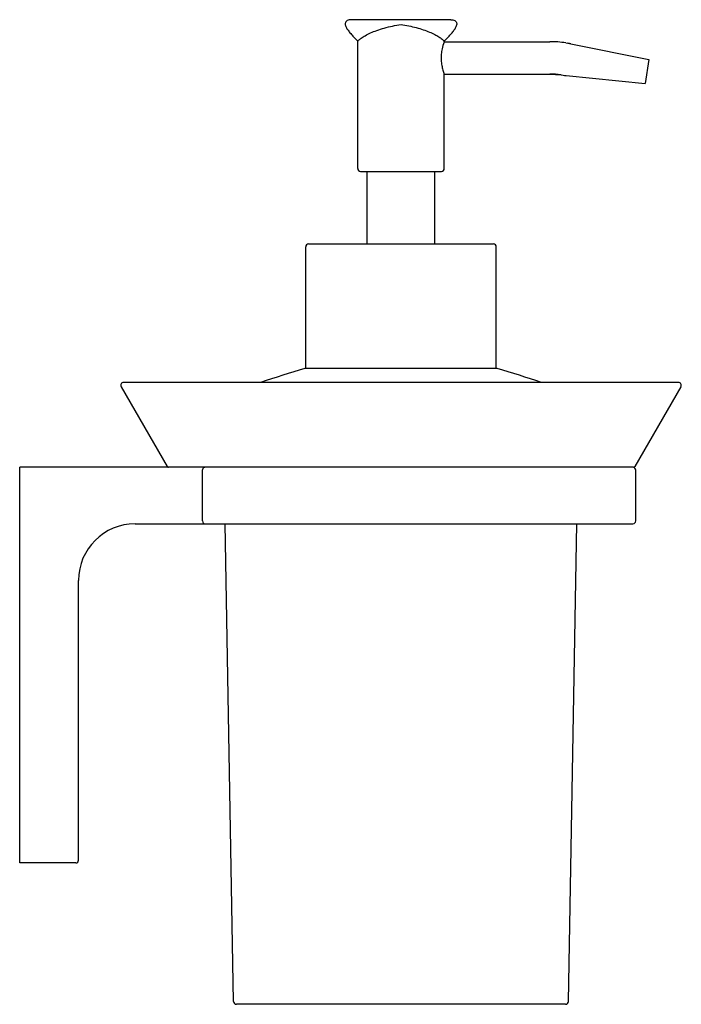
# Model space of a CAD drawing. Header units: millimetres. Extents: x 3810.451 to 3810.567, y 1946.545 to 1946.719.
import ezdxf

# ---------------------------------------------------------------- set-up
doc = ezdxf.new("R2010")
doc.units = ezdxf.units.MM
doc.layers.add('SANINDUSA', color=3, linetype='Continuous')

msp = doc.modelspace()

# ---------------------------------------------------------------- linework, layer by layer
at = {"layer": 'SANINDUSA'}
for p, q in [((3810.526676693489, 1946.719270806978), (3810.50912988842, 1946.719270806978)), ((3810.510263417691, 1946.692961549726), (3810.510263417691, 1946.715472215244)), ((3810.510263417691, 1946.692961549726), (3810.510263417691, 1946.715472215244)), ((3810.525543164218, 1946.715382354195), (3810.525508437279, 1946.715288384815)), ((3810.525543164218, 1946.715472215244), (3810.525611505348, 1946.715541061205)), ((3810.525543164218, 1946.715382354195), (3810.525543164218, 1946.715472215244)), ((3810.525543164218, 1946.715382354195), (3810.525543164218, 1946.715472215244)), ((3810.525543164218, 1946.715382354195), (3810.544164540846, 1946.715382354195)), ((3810.547013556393, 1946.715171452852), (3810.547398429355, 1946.715114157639)), ((3810.547398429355, 1946.715114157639), (3810.547893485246, 1946.715027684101)), ((3810.547893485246, 1946.715027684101), (3810.561689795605, 1946.712258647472)), ((3810.561689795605, 1946.712258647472), (3810.561058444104, 1946.708017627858)), ((3810.525543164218, 1946.692961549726), (3810.525543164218, 1946.709654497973)), ((3810.525543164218, 1946.692961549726), (3810.525543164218, 1946.709654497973)), ((3810.525543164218, 1946.709654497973), (3810.544164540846, 1946.709654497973)), ((3810.544164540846, 1946.709654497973), (3810.546170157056, 1946.709506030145)), ((3810.546170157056, 1946.709506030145), (3810.546555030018, 1946.709448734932)), ((3810.546555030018, 1946.709448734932), (3810.5470538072, 1946.70938725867)), ((3810.5470538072, 1946.70938725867), (3810.561058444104, 1946.708017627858)), ((3810.510763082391, 1946.692461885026), (3810.525043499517, 1946.692461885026)), ((3810.511907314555, 1946.679620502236), (3810.511907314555, 1946.692461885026)), ((3810.523899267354, 1946.679620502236), (3810.523899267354, 1946.692461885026)), ((3810.501564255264, 1946.679620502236), (3810.534242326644, 1946.679620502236)), ((3810.501064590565, 1946.657635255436), (3810.501064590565, 1946.679120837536)), ((3810.501064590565, 1946.657635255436), (3810.501064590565, 1946.679120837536)), ((3810.534741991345, 1946.657635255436), (3810.534741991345, 1946.679120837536)), ((3810.534741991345, 1946.657635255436), (3810.534741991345, 1946.679120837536)), ((3810.534891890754, 1946.657635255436), (3810.500914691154, 1946.657635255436)), ((3810.468459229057, 1946.654387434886), (3810.476608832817, 1946.640271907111)), ((3810.566914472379, 1946.655136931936), (3810.46889210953, 1946.655136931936)), ((3810.567347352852, 1946.654387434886), (3810.559197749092, 1946.640271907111)), ((3810.450548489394, 1946.570193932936), (3810.450548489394, 1946.640146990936)), ((3810.55898138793, 1946.640146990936), (3810.450548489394, 1946.640146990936)), ((3810.482838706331, 1946.630653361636), (3810.482838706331, 1946.639647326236)), ((3810.559375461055, 1946.630653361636), (3810.559375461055, 1946.639647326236)), ((3810.470934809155, 1946.630153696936), (3810.558875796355, 1946.630153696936)), ((3810.488322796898, 1946.545701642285), (3810.4868486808, 1946.630153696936)), ((3810.547483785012, 1946.545701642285), (3810.548957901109, 1946.630153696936)), ((3810.460941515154, 1946.570693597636), (3810.460941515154, 1946.620160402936)), ((3810.460441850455, 1946.570193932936), (3810.450548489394, 1946.570193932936)), ((3810.546984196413, 1946.545210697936), (3810.488822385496, 1946.545210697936))]:
    msp.add_line(p, q, dxfattribs=at)
for points in [[(3810.508059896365, 1946.718444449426), (3810.508064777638, 1946.718365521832), (3810.508094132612, 1946.718230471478), (3810.508143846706, 1946.718093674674), (3810.508206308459, 1946.717957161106), (3810.508279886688, 1946.717819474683), (3810.508362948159, 1946.717680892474), (3810.508454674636, 1946.717541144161), (3810.508553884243, 1946.717400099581), (3810.508659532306, 1946.717257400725), (3810.508771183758, 1946.71711305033), (3810.508888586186, 1946.716967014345), (3810.509011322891, 1946.716819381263), (3810.509139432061, 1946.716669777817), (3810.509272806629, 1946.716518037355), (3810.509411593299, 1946.71636368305), (3810.509555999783, 1946.716206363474), (3810.509706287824, 1946.716045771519), (3810.509862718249, 1946.715881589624), (3810.510025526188, 1946.715713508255), (3810.510195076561, 1946.715541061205), (3810.510263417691, 1946.715472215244)], [(3810.525611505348, 1946.715541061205), (3810.525781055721, 1946.715713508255), (3810.52594386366, 1946.715881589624), (3810.526100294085, 1946.716045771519), (3810.526250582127, 1946.716206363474), (3810.52639498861, 1946.71636368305), (3810.52653377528, 1946.716518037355), (3810.526667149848, 1946.716669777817), (3810.526795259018, 1946.716819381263), (3810.526917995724, 1946.716967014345), (3810.527035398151, 1946.71711305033), (3810.527147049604, 1946.717257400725), (3810.527252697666, 1946.717400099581), (3810.527351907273, 1946.717541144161), (3810.52744363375, 1946.717680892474), (3810.527526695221, 1946.717819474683), (3810.52760027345, 1946.717957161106), (3810.527662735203, 1946.718093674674), (3810.527712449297, 1946.718230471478), (3810.527741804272, 1946.718365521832), (3810.527746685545, 1946.718444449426)]]:
    msp.add_lwpolyline(points, dxfattribs=at)
for centre, radius, start, end in [((3810.522357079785, 1946.712428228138), 0.004406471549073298, 43.69340733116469, 45.13511992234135), ((3810.544164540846, 1946.696033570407), 0.01934878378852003, 81.53268452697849, 90), ((3810.545926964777, 1946.705229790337), 0.009993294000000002, 78.65104061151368, 81.53268452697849), ((3810.544164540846, 1946.696033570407), 0.01362092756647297, 81.53268452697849, 90), ((3810.548026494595, 1946.719333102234), 0.009993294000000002, 261.5326845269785, 264.4143284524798), ((3810.510763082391, 1946.692961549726), 0.0004996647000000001, 180, 270), ((3810.525043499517, 1946.692961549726), 0.0004996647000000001, 270, 0), ((3810.501564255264, 1946.679120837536), 0.0004996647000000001, 90, 180), ((3810.534242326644, 1946.679120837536), 0.0004996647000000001, 0, 90), ((3810.573105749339, 1946.418460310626), 0.24983235, 106.7955837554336, 108.6756140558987), ((3810.46270083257, 1946.418460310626), 0.24983235, 71.32438594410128, 73.20441624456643), ((3810.46889195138, 1946.654637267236), 0.0004996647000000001, 90, 210.0000000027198), ((3810.566914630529, 1946.654637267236), 0.0004996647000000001, 329.9999999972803, 90), ((3810.476825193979, 1946.640396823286), 0.00024983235, 210.0000000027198, 270), ((3810.558875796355, 1946.639647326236), 0.0004996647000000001, 0, 90), ((3810.55898138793, 1946.640396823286), 0.00024983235, 270, 329.9999999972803), ((3810.470934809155, 1946.620160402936), 0.009993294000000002, 90, 180), ((3810.558875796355, 1946.630653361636), 0.0004996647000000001, 270, 0), ((3810.460441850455, 1946.570693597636), 0.0004996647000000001, 270, 0), ((3810.488822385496, 1946.545710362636), 0.0004996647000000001, 180.9999999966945, 270), ((3810.546984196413, 1946.545710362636), 0.0004996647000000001, 270, 359.0000000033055)]:
    msp.add_arc(centre, radius, start, end, dxfattribs=at)
for points, knots in [([(3810.50912988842, 1946.719270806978), (3810.509000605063, 1946.719270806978), (3810.508754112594, 1946.719254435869), (3810.508405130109, 1946.719145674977), (3810.508174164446, 1946.718935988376), (3810.508073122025, 1946.718684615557), (3810.508059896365, 1946.718530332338), (3810.508059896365, 1946.718444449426)], [0, 0, 0, 0, 0.2522600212, 0.4794839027, 0.7017392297, 0.8324237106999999, 1, 1, 1, 1]), ([(3810.510263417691, 1946.715472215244), (3810.510313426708, 1946.715524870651), (3810.510501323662, 1946.715710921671), (3810.510924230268, 1946.716054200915), (3810.511617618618, 1946.716495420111), (3810.512547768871, 1946.716959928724), (3810.513681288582, 1946.717409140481), (3810.514982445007, 1946.717816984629), (3810.516405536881, 1946.718175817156), (3810.517398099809, 1946.718352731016), (3810.517903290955, 1946.718444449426)], [0, 0, 0, 0, 0.0262108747, 0.0954689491, 0.196176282, 0.322430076, 0.4703753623, 0.6360453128, 0.8145702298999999, 1, 1, 1, 1]), ([(3810.517903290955, 1946.718444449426), (3810.518364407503, 1946.718360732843), (3810.519273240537, 1946.718199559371), (3810.52058540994, 1946.717881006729), (3810.521801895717, 1946.717516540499), (3810.522888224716, 1946.717115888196), (3810.523814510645, 1946.716692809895), (3810.524556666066, 1946.716272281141), (3810.525089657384, 1946.715893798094), (3810.525364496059, 1946.715651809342), (3810.52546556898, 1946.715551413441)], [0, 0, 0, 0, 0.1715347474, 0.3377326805, 0.4939052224, 0.6361202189, 0.7611844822, 0.8662295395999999, 0.9478571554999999, 1, 1, 1, 1]), ([(3810.526676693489, 1946.719270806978), (3810.526805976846, 1946.719270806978), (3810.527052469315, 1946.719254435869), (3810.5274014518, 1946.719145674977), (3810.527632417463, 1946.718935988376), (3810.527733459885, 1946.718684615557), (3810.527746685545, 1946.718530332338), (3810.527746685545, 1946.718444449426)], [0, 0, 0, 0, 0.2522600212, 0.4794839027, 0.7017392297, 0.8324237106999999, 1, 1, 1, 1]), ([(3810.525508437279, 1946.715288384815), (3810.525370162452, 1946.714908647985), (3810.525161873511, 1946.714215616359), (3810.524992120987, 1946.71316044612), (3810.524970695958, 1946.712165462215), (3810.52508610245, 1946.711220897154), (3810.525287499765, 1946.710388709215), (3810.525454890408, 1946.709889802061), (3810.525543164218, 1946.709654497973)], [0, 0, 0, 0, 0.2103579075, 0.3753358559, 0.5549538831, 0.7264564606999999, 0.8691349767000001, 1, 1, 1, 1]), ([(3810.482838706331, 1946.639647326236), (3810.482838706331, 1946.639772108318), (3810.482901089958, 1946.639965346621), (3810.483090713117, 1946.640118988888), (3810.48320580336, 1946.640146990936), (3810.483261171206, 1946.640146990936)], [0, 0, 0, 0, 0.5234724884, 0.7677267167, 1, 1, 1, 1]), ([(3810.482838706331, 1946.630653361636), (3810.482838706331, 1946.630528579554), (3810.482901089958, 1946.630335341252), (3810.483090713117, 1946.630181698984), (3810.48320580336, 1946.630153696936), (3810.483261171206, 1946.630153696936)], [0, 0, 0, 0, 0.5234724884, 0.7677267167, 1, 1, 1, 1])]:
    msp.add_open_spline(points, degree=3, knots=knots, dxfattribs=at)

doc.saveas('drawing.dxf')
